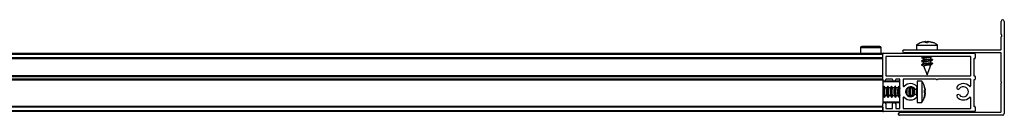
# Model space of a CAD drawing. Header units: millimetres. Extents: x 3402.6 to 3404.1, y 2020.38 to 2020.44.
# Tile 4 of 4: x 3403.7255 to 3404.098, y 2020.3846 to 2020.4206. Entities that reach past the tile are written whole.
import ezdxf

# ---------------------------------------------------------------- set-up
doc = ezdxf.new("R2010")
doc.units = ezdxf.units.MM
doc.layers.add('SANINDUSA', color=3, linetype='Continuous')

msp = doc.modelspace()

# ---------------------------------------------------------------- linework, layer by layer
at = {"layer": 'SANINDUSA'}
for p, q in [((3404.096813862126, 2020.415120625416), (3404.096813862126, 2020.419967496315)), ((3404.098013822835, 2020.419967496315), (3404.098013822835, 2020.385167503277)), ((3404.097043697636, 2020.414810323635), (3404.096837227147, 2020.415056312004)), ((3404.068152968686, 2020.412322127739), (3404.066584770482, 2020.411988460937)), ((3404.068044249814, 2020.412322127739), (3404.067528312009, 2020.412200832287)), ((3404.067994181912, 2020.411988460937), (3404.068152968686, 2020.412322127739)), ((3404.068951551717, 2020.411988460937), (3404.067994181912, 2020.411988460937)), ((3404.068056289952, 2020.412270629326), (3404.068300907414, 2020.412322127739)), ((3404.06821936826, 2020.411988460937), (3404.068152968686, 2020.412322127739)), ((3404.068300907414, 2020.412322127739), (3404.068576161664, 2020.411988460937)), ((3404.068300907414, 2020.412322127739), (3404.068351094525, 2020.411988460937)), ((3404.069027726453, 2020.412322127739), (3404.068305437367, 2020.411988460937)), ((3404.068499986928, 2020.412322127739), (3404.068943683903, 2020.412117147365)), ((3404.068576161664, 2020.411988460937), (3404.068951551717, 2020.411988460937)), ((3404.069226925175, 2020.412322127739), (3404.068951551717, 2020.411988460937)), ((3404.070496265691, 2020.411988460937), (3404.069027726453, 2020.412322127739)), ((3404.070811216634, 2020.411988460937), (3404.069226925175, 2020.412322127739)), ((3404.069374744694, 2020.412322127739), (3404.070943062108, 2020.411988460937)), ((3404.069483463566, 2020.412322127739), (3404.070005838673, 2020.41219934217)), ((3404.070718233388, 2020.412036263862), (3404.070013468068, 2020.412227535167)), ((3404.070943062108, 2020.411988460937), (3404.070811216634, 2020.411988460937)), ((3404.07271963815, 2020.410988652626), (3404.07225484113, 2020.411350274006)), ((3404.096813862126, 2020.409367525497), (3404.096813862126, 2020.414114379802)), ((3404.096837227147, 2020.414178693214), (3404.097043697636, 2020.414424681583)), ((3402.644013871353, 2020.407917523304), (3404.05201381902, 2020.407917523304)), ((3402.644013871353, 2020.407617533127), (3404.05201381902, 2020.407617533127)), ((3404.043585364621, 2020.410021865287), (3404.04356700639, 2020.407917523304)), ((3404.051445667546, 2020.410021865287), (3404.043585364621, 2020.410021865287)), ((3404.050945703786, 2020.410517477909), (3404.044085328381, 2020.410517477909)), ((3404.051464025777, 2020.407917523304), (3404.051445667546, 2020.410021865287)), ((3404.05201381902, 2020.407617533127), (3404.05201381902, 2020.407917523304)), ((3404.05201381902, 2020.406217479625), (3404.05201381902, 2020.407617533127)), ((3404.05201381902, 2020.39801748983), (3404.05201381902, 2020.407617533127)), ((3404.052313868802, 2020.407917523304), (3404.086713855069, 2020.407917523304)), ((3404.060113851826, 2020.409267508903), (3404.096713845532, 2020.409267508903)), ((3404.096713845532, 2020.40806748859), (3404.060113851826, 2020.40806748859)), ((3404.064763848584, 2020.410990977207), (3404.064763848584, 2020.409267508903)), ((3404.064763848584, 2020.410990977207), (3404.072763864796, 2020.410990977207)), ((3404.065218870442, 2020.411274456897), (3404.064773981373, 2020.41097792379)), ((3404.067156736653, 2020.40806748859), (3404.066957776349, 2020.407917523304)), ((3404.067192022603, 2020.40806748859), (3404.067000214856, 2020.407917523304)), ((3404.070271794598, 2020.407917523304), (3404.070463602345, 2020.40806748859)), ((3404.070304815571, 2020.407917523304), (3404.070503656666, 2020.40806748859)), ((3404.072763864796, 2020.409267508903), (3404.072763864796, 2020.410990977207)), ((3404.087013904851, 2020.407617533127), (3404.087013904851, 2020.406217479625)), ((3404.096813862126, 2020.397217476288), (3404.096813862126, 2020.407967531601)), ((3404.05201381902, 2020.406217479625), (3402.644013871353, 2020.406217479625)), ((3404.05201381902, 2020.405917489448), (3402.644013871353, 2020.405917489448)), ((3404.05201381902, 2020.405817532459), (3402.644013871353, 2020.405817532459)), ((3404.053213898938, 2020.406617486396), (3404.053213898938, 2020.39951750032)), ((3404.085213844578, 2020.40671750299), (3404.053313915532, 2020.40671750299)), ((3404.067255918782, 2020.40671750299), (3404.066693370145, 2020.406277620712)), ((3404.067267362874, 2020.405326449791), (3404.066693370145, 2020.404877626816)), ((3404.067267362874, 2020.403926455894), (3404.066693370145, 2020.403477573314)), ((3404.066693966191, 2020.406273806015), (3404.067316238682, 2020.406056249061)), ((3404.066693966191, 2020.404873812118), (3404.067316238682, 2020.404656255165)), ((3404.067223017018, 2020.40671750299), (3404.066701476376, 2020.406324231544)), ((3404.067277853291, 2020.405358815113), (3404.066701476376, 2020.404924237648)), ((3404.067277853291, 2020.403958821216), (3404.066701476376, 2020.403524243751)), ((3404.067303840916, 2020.405373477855), (3404.067277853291, 2020.405358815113)), ((3404.067303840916, 2020.403973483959), (3404.067277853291, 2020.403958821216)), ((3404.067303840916, 2020.406063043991), (3404.067303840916, 2020.405338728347)), ((3404.067303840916, 2020.404663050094), (3404.067303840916, 2020.403938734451)), ((3404.070833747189, 2020.405561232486), (3404.070211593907, 2020.40577878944)), ((3404.070833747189, 2020.40416123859), (3404.070211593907, 2020.404378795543)), ((3404.070223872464, 2020.40577199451), (3404.070223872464, 2020.406503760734)), ((3404.070223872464, 2020.404372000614), (3404.070223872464, 2020.405103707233)), ((3404.070249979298, 2020.405076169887), (3404.070223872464, 2020.405061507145)), ((3404.070249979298, 2020.406476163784), (3404.070569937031, 2020.40671750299)), ((3404.070249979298, 2020.405076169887), (3404.070826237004, 2020.405510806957)), ((3404.070249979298, 2020.403676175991), (3404.070826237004, 2020.40411081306)), ((3404.070260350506, 2020.40650858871), (3404.070527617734, 2020.40671750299)), ((3404.070260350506, 2020.405108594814), (3404.070834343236, 2020.405557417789)), ((3404.070260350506, 2020.403708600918), (3404.070834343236, 2020.404157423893)), ((3404.085313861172, 2020.39951750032), (3404.085313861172, 2020.406617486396)), ((3404.086513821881, 2020.405817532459), (3404.086513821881, 2020.39951750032)), ((3404.086713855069, 2020.405917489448), (3404.086613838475, 2020.405917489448)), ((3404.066693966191, 2020.403473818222), (3404.067413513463, 2020.403222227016)), ((3404.067392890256, 2020.403241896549), (3404.067399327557, 2020.403225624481)), ((3404.067399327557, 2020.403225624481), (3404.068763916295, 2020.3997674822)), ((3404.070223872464, 2020.403467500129), (3404.068593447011, 2020.403467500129)), ((3404.068763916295, 2020.3997674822), (3404.070223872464, 2020.403467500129)), ((3404.070223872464, 2020.403467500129), (3404.070223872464, 2020.403703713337)), ((3402.644013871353, 2020.39951750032), (3404.05201381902, 2020.39951750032)), ((3402.644013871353, 2020.399417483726), (3404.05201381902, 2020.399417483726)), ((3402.644013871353, 2020.399117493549), (3404.05201381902, 2020.399117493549)), ((3404.05201381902, 2020.398217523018), (3402.644013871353, 2020.398217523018)), ((3404.05201381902, 2020.39791753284), (3402.644013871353, 2020.39791753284)), ((3404.05201381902, 2020.397817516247), (3402.644013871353, 2020.397817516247)), ((3404.05201381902, 2020.398217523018), (3404.05201381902, 2020.399117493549)), ((3404.05201381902, 2020.39791753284), (3404.05201381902, 2020.39801748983)), ((3404.05201381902, 2020.39791753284), (3404.05201381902, 2020.397817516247)), ((3404.05201381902, 2020.397817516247), (3404.05201381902, 2020.388817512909)), ((3404.058313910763, 2020.397417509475), (3404.05201381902, 2020.397417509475)), ((3404.058513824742, 2020.397217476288), (3404.05201381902, 2020.397217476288)), ((3404.053213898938, 2020.398117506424), (3404.053213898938, 2020.39801748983)), ((3404.053313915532, 2020.399417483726), (3404.085213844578, 2020.399417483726)), ((3404.055613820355, 2020.398217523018), (3404.053313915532, 2020.398217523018)), ((3404.055713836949, 2020.39801748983), (3404.055713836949, 2020.398117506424)), ((3404.056913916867, 2020.398117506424), (3404.056913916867, 2020.39801748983)), ((3404.058413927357, 2020.398217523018), (3404.057013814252, 2020.398217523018)), ((3404.058513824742, 2020.387217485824), (3404.058513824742, 2020.398117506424)), ((3404.05971390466, 2020.398117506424), (3404.05971390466, 2020.395721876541)), ((3404.072213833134, 2020.398217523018), (3404.059813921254, 2020.398217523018)), ((3404.066758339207, 2020.397417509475), (3404.065034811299, 2020.397417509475)), ((3404.065034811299, 2020.397417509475), (3404.065034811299, 2020.389417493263)), ((3404.066758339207, 2020.397417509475), (3404.066758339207, 2020.389417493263)), ((3404.085213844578, 2020.398217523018), (3404.072813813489, 2020.398217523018)), ((3404.085313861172, 2020.395721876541), (3404.085313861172, 2020.398117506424)), ((3404.086513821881, 2020.397817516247), (3404.086513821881, 2020.388017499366)), ((3404.086613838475, 2020.399417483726), (3404.086713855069, 2020.399417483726)), ((3404.086713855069, 2020.39791753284), (3404.086613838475, 2020.39791753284)), ((3404.087013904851, 2020.399117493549), (3404.087013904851, 2020.398217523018)), ((3404.096813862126, 2020.385867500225), (3404.096813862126, 2020.396617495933)), ((3404.05219334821, 2020.394877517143), (3404.05201381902, 2020.394877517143)), ((3404.052421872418, 2020.395417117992), (3404.052164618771, 2020.394877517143)), ((3404.052465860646, 2020.395416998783), (3404.052165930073, 2020.394823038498)), ((3404.052421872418, 2020.395417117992), (3404.052349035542, 2020.395185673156)), ((3404.052958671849, 2020.394877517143), (3404.052675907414, 2020.395418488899)), ((3404.053593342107, 2020.394877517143), (3404.052929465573, 2020.394877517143)), ((3404.053821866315, 2020.395417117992), (3404.053564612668, 2020.394877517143)), ((3404.053865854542, 2020.395416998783), (3404.05356592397, 2020.394823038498)), ((3404.053821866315, 2020.395417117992), (3404.053749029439, 2020.395185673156)), ((3404.054358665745, 2020.394877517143), (3404.054075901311, 2020.395418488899)), ((3404.054993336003, 2020.394877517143), (3404.054329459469, 2020.394877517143)), ((3404.055221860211, 2020.395417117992), (3404.054964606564, 2020.394877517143)), ((3404.055265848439, 2020.395416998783), (3404.054965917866, 2020.394823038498)), ((3404.055221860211, 2020.395417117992), (3404.055149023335, 2020.395185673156)), ((3404.055758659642, 2020.394877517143), (3404.055475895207, 2020.395418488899)), ((3404.056393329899, 2020.394877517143), (3404.055729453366, 2020.394877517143)), ((3404.056621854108, 2020.395417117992), (3404.056364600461, 2020.394877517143)), ((3404.056665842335, 2020.395416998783), (3404.056365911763, 2020.394823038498)), ((3404.056621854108, 2020.395417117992), (3404.056549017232, 2020.395185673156)), ((3404.057158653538, 2020.394877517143), (3404.056875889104, 2020.395418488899)), ((3404.057793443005, 2020.394877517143), (3404.057129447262, 2020.394877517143)), ((3404.058021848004, 2020.395417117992), (3404.057764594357, 2020.394877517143)), ((3404.058065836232, 2020.395416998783), (3404.057765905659, 2020.394823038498)), ((3404.058021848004, 2020.395417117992), (3404.057949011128, 2020.395185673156)), ((3404.058513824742, 2020.394963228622), (3404.058275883, 2020.395418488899)), ((3404.061993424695, 2020.394877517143), (3404.061329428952, 2020.394877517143)), ((3404.061358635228, 2020.394877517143), (3404.061340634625, 2020.394912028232)), ((3404.0614404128, 2020.394877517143), (3404.061404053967, 2020.394959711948)), ((3404.062127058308, 2020.395277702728), (3404.061944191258, 2020.394877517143)), ((3404.062158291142, 2020.395283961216), (3404.061964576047, 2020.394877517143)), ((3404.062202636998, 2020.395291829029), (3404.061965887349, 2020.394823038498)), ((3404.062174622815, 2020.395286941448), (3404.062148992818, 2020.395185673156)), ((3404.062758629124, 2020.394877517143), (3404.062528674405, 2020.395317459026)), ((3404.062840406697, 2020.394877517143), (3404.062647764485, 2020.395312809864)), ((3404.063393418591, 2020.394877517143), (3404.062729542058, 2020.394877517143)), ((3404.063436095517, 2020.395078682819), (3404.063344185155, 2020.394877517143)), ((3404.063455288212, 2020.395067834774), (3404.063364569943, 2020.394877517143)), ((3404.063481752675, 2020.39505251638), (3404.063365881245, 2020.394823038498)), ((3404.064834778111, 2020.392264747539), (3404.064834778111, 2020.394570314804)), ((3404.068089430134, 2020.39405002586), (3404.067755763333, 2020.395603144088)), ((3404.067755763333, 2020.395568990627), (3404.067755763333, 2020.395552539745)), ((3404.068089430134, 2020.393981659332), (3404.067755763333, 2020.395568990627)), ((3404.06792575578, 2020.394456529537), (3404.067755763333, 2020.395220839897)), ((3404.067755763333, 2020.393989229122), (3404.068089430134, 2020.393981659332)), ((3404.067755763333, 2020.393023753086), (3404.067755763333, 2020.393989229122)), ((3404.068089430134, 2020.393981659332), (3404.067755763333, 2020.393920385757)), ((3404.068089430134, 2020.393936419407), (3404.067755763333, 2020.393811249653)), ((3404.067755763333, 2020.393880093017), (3404.068089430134, 2020.393936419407)), ((3404.068089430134, 2020.393850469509), (3404.067755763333, 2020.393499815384)), ((3404.067755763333, 2020.393803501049), (3404.068089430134, 2020.393850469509)), ((3404.068089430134, 2020.393055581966), (3404.067755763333, 2020.39357253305)), ((3404.068089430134, 2020.39298453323), (3404.067755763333, 2020.393335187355)), ((3404.068089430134, 2020.392898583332), (3404.067755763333, 2020.393023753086)), ((3404.067755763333, 2020.391306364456), (3404.068089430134, 2020.392898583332)), ((3404.068089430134, 2020.392853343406), (3404.067755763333, 2020.391266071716)), ((3404.068089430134, 2020.392785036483), (3404.067755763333, 2020.39123185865)), ((3404.067797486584, 2020.393143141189), (3404.068089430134, 2020.393114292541)), ((3404.067967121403, 2020.39484193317), (3404.06783003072, 2020.395257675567)), ((3404.067842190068, 2020.393244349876), (3404.068089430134, 2020.393720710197)), ((3404.068089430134, 2020.393779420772), (3404.06784862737, 2020.393406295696)), ((3404.068089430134, 2020.394093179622), (3404.06785184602, 2020.395165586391)), ((3404.068089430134, 2020.392741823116), (3404.067853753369, 2020.39167817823)), ((3404.06792742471, 2020.394828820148), (3404.068089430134, 2020.394121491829)), ((3404.067936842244, 2020.39204725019), (3404.068089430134, 2020.39271351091)), ((3404.068089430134, 2020.393114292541), (3404.068019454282, 2020.392799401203)), ((3404.068033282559, 2020.39279654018), (3404.068089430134, 2020.393055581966)), ((3404.05201381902, 2020.391957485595), (3404.052210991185, 2020.391957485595)), ((3404.05201381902, 2020.389617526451), (3404.058513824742, 2020.389617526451)), ((3404.05201381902, 2020.389417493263), (3404.058313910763, 2020.389417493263)), ((3404.052179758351, 2020.392017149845), (3404.05249363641, 2020.391416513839)), ((3404.052703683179, 2020.391418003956), (3404.052976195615, 2020.391957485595)), ((3404.052747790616, 2020.391417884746), (3404.053005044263, 2020.391957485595)), ((3404.052934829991, 2020.391960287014), (3404.052947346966, 2020.391969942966)), ((3404.052947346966, 2020.391957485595), (3404.053610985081, 2020.391957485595)), ((3404.053579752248, 2020.392017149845), (3404.053893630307, 2020.391416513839)), ((3404.054103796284, 2020.391418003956), (3404.054376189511, 2020.391957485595)), ((3404.054147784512, 2020.391417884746), (3404.054405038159, 2020.391957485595)), ((3404.054334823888, 2020.391960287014), (3404.054347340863, 2020.391969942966)), ((3404.054347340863, 2020.391957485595), (3404.055010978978, 2020.391957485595)), ((3404.054979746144, 2020.392017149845), (3404.055293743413, 2020.391416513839)), ((3404.055503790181, 2020.391418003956), (3404.055776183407, 2020.391957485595)), ((3404.055547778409, 2020.391417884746), (3404.055805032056, 2020.391957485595)), ((3404.055734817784, 2020.391960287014), (3404.055747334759, 2020.391969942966)), ((3404.055747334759, 2020.391957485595), (3404.056410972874, 2020.391957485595)), ((3404.05637974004, 2020.392017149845), (3404.056693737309, 2020.391416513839)), ((3404.056903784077, 2020.391418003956), (3404.057176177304, 2020.391957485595)), ((3404.056947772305, 2020.391417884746), (3404.057205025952, 2020.391957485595)), ((3404.05713481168, 2020.391960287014), (3404.057147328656, 2020.391969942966)), ((3404.057147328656, 2020.391957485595), (3404.057810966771, 2020.391957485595)), ((3404.057779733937, 2020.392017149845), (3404.058093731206, 2020.391416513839)), ((3404.058303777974, 2020.391418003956), (3404.058513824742, 2020.391834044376)), ((3404.058347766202, 2020.391417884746), (3404.058513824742, 2020.391766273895)), ((3404.05971390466, 2020.391113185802), (3404.05971390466, 2020.387217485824)), ((3404.061347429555, 2020.391957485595), (3404.06201094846, 2020.391957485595)), ((3404.061353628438, 2020.391912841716), (3404.061376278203, 2020.391957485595)), ((3404.061375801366, 2020.391896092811), (3404.061405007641, 2020.391957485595)), ((3404.06139189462, 2020.391884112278), (3404.06142539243, 2020.391957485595)), ((3404.061929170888, 2020.391957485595), (3404.062104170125, 2020.391562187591)), ((3404.061979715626, 2020.392017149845), (3404.062229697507, 2020.391538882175)), ((3404.062079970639, 2020.391825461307), (3404.062124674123, 2020.391557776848)), ((3404.062554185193, 2020.391517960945), (3404.062776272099, 2020.391957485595)), ((3404.062596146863, 2020.391519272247), (3404.062805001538, 2020.391957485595)), ((3404.062625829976, 2020.391520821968), (3404.062825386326, 2020.391957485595)), ((3404.062734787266, 2020.391960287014), (3404.062747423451, 2020.391969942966)), ((3404.062747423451, 2020.391957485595), (3404.063410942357, 2020.391957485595)), ((3404.063329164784, 2020.391957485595), (3404.063421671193, 2020.391748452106)), ((3404.063379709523, 2020.392017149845), (3404.063497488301, 2020.391791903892)), ((3404.063479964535, 2020.391825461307), (3404.063485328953, 2020.391782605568)), ((3404.065034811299, 2020.389417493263), (3404.066758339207, 2020.389417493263)), ((3404.067564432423, 2020.390805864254), (3404.067755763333, 2020.391344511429)), ((3404.067708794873, 2020.391205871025), (3404.067863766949, 2020.391674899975)), ((3404.067755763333, 2020.391515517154), (3404.067989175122, 2020.392592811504)), ((3404.067755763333, 2020.39140971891), (3404.0679978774, 2020.392552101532)), ((3404.067755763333, 2020.391282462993), (3404.067755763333, 2020.391306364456)), ((3404.085313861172, 2020.387217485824), (3404.085313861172, 2020.391113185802)), ((3402.644013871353, 2020.388017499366), (3404.05201381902, 2020.388017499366)), ((3404.05201381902, 2020.387917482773), (3402.644013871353, 2020.387917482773)), ((3404.05201381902, 2020.387617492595), (3402.644013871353, 2020.387617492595)), ((3404.05201381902, 2020.386217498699), (3402.644013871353, 2020.386217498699)), ((3404.05201381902, 2020.385917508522), (3402.644013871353, 2020.385917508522)), ((3404.05201381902, 2020.386217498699), (3404.05201381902, 2020.388817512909)), ((3404.05201381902, 2020.387617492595), (3404.05201381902, 2020.386217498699)), ((3404.05201381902, 2020.385917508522), (3404.05201381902, 2020.386217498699)), ((3404.086713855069, 2020.385917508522), (3404.052313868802, 2020.385917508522)), ((3404.053213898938, 2020.388817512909), (3404.053213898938, 2020.387217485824)), ((3404.053313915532, 2020.387117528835), (3404.055613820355, 2020.387117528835)), ((3404.055713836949, 2020.387217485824), (3404.055713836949, 2020.388817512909)), ((3404.056913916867, 2020.388817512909), (3404.056913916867, 2020.387217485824)), ((3404.057013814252, 2020.387117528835), (3404.058413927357, 2020.387117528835)), ((3404.058613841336, 2020.385767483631), (3404.096713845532, 2020.385767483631)), ((3404.059813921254, 2020.387117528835), (3404.085213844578, 2020.387117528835)), ((3404.086613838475, 2020.387917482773), (3404.086713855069, 2020.387917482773)), ((3404.087013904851, 2020.387617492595), (3404.087013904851, 2020.386217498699)), ((3404.058013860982, 2020.384867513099), (3404.058013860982, 2020.385167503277)), ((3404.09741384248, 2020.384567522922), (3404.058313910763, 2020.384567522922))]:
    msp.add_line(p, q, dxfattribs=at)
at = {"layer": 'SANINDUSA', "flags": 128}
for points in [[(3404.067895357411, 2020.407917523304), (3404.068477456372, 2020.408017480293), (3404.068777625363, 2020.40806748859)], [(3404.066701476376, 2020.406324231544), (3404.066810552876, 2020.406373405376), (3404.06681997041, 2020.406376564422)], [(3404.066701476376, 2020.404924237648), (3404.066810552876, 2020.40497341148), (3404.06681997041, 2020.404976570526)], [(3404.068593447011, 2020.406267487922), (3404.069162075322, 2020.406360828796), (3404.069677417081, 2020.406440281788), (3404.070059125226, 2020.40649356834), (3404.070247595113, 2020.406512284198), (3404.070223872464, 2020.406496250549)], [(3404.068593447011, 2020.404867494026), (3404.069162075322, 2020.4049608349), (3404.069677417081, 2020.405040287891), (3404.070059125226, 2020.405093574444), (3404.070247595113, 2020.405112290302), (3404.070223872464, 2020.405096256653)], [(3404.070244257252, 2020.406502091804), (3404.070258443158, 2020.40649356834), (3404.070223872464, 2020.406461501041)], [(3404.070820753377, 2020.40554716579), (3404.070838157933, 2020.405536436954), (3404.070826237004, 2020.405510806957)], [(3404.070820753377, 2020.404147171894), (3404.070838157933, 2020.404136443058), (3404.070826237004, 2020.40411081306)], [(3404.066701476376, 2020.403524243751), (3404.066810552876, 2020.403573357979), (3404.06681997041, 2020.403576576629)], [(3404.068593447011, 2020.403467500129), (3404.069162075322, 2020.403560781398), (3404.069677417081, 2020.403640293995), (3404.070059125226, 2020.403693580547), (3404.070247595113, 2020.403712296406), (3404.070223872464, 2020.403696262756)], [(3404.070244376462, 2020.403702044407), (3404.070258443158, 2020.403693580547), (3404.070223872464, 2020.403661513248)], [(3404.052675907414, 2020.395418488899), (3404.052584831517, 2020.395515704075), (3404.052452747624, 2020.395389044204), (3404.052340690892, 2020.394962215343), (3404.052265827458, 2020.394300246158), (3404.052239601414, 2020.393503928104)], [(3404.052239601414, 2020.393503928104), (3404.052265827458, 2020.392694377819), (3404.052340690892, 2020.391994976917), (3404.052452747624, 2020.39151211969), (3404.052584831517, 2020.391319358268), (3404.052703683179, 2020.391418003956)], [(3404.054075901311, 2020.395418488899), (3404.053984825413, 2020.395515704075), (3404.053852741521, 2020.395389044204), (3404.053740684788, 2020.394962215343), (3404.053665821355, 2020.394300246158), (3404.053639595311, 2020.393503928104)], [(3404.053639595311, 2020.393503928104), (3404.053665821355, 2020.392694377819), (3404.053740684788, 2020.391994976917), (3404.053852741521, 2020.39151211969), (3404.053984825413, 2020.391319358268), (3404.054103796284, 2020.391418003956)], [(3404.055475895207, 2020.395418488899), (3404.05538481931, 2020.395515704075), (3404.055252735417, 2020.395389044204), (3404.055140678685, 2020.394962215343), (3404.055065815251, 2020.394300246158), (3404.055039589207, 2020.393503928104)], [(3404.055039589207, 2020.393503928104), (3404.055065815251, 2020.392694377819), (3404.055140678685, 2020.391994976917), (3404.055252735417, 2020.39151211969), (3404.05538481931, 2020.391319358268), (3404.055503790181, 2020.391418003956)], [(3404.056875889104, 2020.395418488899), (3404.056784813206, 2020.395515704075), (3404.056652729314, 2020.395389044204), (3404.056540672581, 2020.394962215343), (3404.056465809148, 2020.394300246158), (3404.056439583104, 2020.393503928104)], [(3404.056439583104, 2020.393503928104), (3404.056465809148, 2020.392694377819), (3404.056540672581, 2020.391994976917), (3404.056652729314, 2020.39151211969), (3404.056784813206, 2020.391319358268), (3404.056903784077, 2020.391418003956)], [(3404.058275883, 2020.395418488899), (3404.058184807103, 2020.395515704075), (3404.05805272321, 2020.395389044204), (3404.057940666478, 2020.394962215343), (3404.057865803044, 2020.394300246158), (3404.057839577, 2020.393503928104)], [(3404.057839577, 2020.393503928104), (3404.057865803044, 2020.392694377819), (3404.057940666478, 2020.391994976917), (3404.05805272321, 2020.39151211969), (3404.058184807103, 2020.391319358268), (3404.058303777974, 2020.391418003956)], [(3404.06064182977, 2020.393742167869), (3404.060639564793, 2020.393503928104), (3404.060647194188, 2020.393063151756)]]:
    msp.add_lwpolyline(points, dxfattribs=at)
at = {"layer": 'SANINDUSA'}
for centre, radius, start, end in [((3404.097413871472, 2020.419967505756), 0.0006000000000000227, 0, 180), ((3404.096913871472, 2020.415120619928), 0.0001000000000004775, 180, 220.0000000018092), ((3404.096913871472, 2020.414114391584), 0.0001000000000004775, 139.9999999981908, 180), ((3404.096813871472, 2020.414617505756), 0.000300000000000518, 319.9999999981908, 40.00000000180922), ((3404.044085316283, 2020.410017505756), 0.0005000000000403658, 90, 179.4999999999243), ((3404.05094564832, 2020.410017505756), 0.0005000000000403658, 0.5000000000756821, 90), ((3404.052313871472, 2020.407617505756), 0.0003000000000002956, 90, 180), ((3404.060113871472, 2020.408667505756), 0.0006000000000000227, 90, 270), ((3404.086713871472, 2020.407617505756), 0.0003000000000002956, 0, 90), ((3404.096713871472, 2020.409367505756), 9.999999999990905e-05, 270, 0), ((3404.096713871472, 2020.407967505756), 9.999999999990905e-05, 0, 90), ((3404.053313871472, 2020.406617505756), 9.999999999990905e-05, 90, 180), ((3404.073028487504, 2020.378810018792), 0.02818484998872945, 98.04475854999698, 102.9881282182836), ((3404.073728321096, 2020.375149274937), 0.03054554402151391, 95.43653068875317, 103.3141874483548), ((3404.073731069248, 2020.37373263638), 0.03056237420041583, 95.43870314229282, 103.3120149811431), ((3404.070415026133, 2020.392218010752), 0.01348105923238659, 98.0116653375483, 103.5025022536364), ((3404.070415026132, 2020.390818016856), 0.01348105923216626, 98.0116653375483, 103.5025022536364), ((3404.085213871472, 2020.406617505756), 9.999999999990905e-05, 0, 90), ((3404.086613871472, 2020.405817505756), 0.0001000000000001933, 90, 180), ((3404.086713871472, 2020.406217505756), 0.0003000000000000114, 270, 0), ((3404.052613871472, 2020.398017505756), 0.0006000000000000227, 180, 0), ((3404.053313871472, 2020.399517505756), 9.999999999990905e-05, 180, 270), ((3404.053313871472, 2020.398117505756), 9.999999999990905e-05, 90, 180), ((3404.055613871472, 2020.398117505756), 0.0001000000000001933, 0, 90), ((3404.056313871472, 2020.398017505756), 0.0006000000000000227, 180, 0), ((3404.057013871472, 2020.398117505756), 0.0001000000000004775, 90, 180), ((3404.058313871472, 2020.397217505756), 0.0002000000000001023, 0, 90), ((3404.058413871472, 2020.398117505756), 0.0001000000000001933, 0, 90), ((3404.059813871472, 2020.398117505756), 9.999999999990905e-05, 90, 180), ((3404.062513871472, 2020.393417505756), 0.003100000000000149, 39.7918194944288, 137.3320745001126), ((3404.072513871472, 2020.398342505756), 0.0003250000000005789, 202.6198649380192, 337.3801350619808), ((3404.082513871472, 2020.393417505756), 0.003100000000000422, 42.66792549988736, 140.2081805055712), ((3404.085213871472, 2020.399517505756), 9.999999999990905e-05, 270, 0), ((3404.085213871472, 2020.398117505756), 9.999999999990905e-05, 0, 90), ((3404.086613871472, 2020.399517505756), 0.0001000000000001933, 180, 270), ((3404.086613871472, 2020.397817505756), 9.999999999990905e-05, 90, 180), ((3404.086713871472, 2020.399117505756), 0.0003000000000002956, 0, 90), ((3404.086713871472, 2020.398217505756), 0.0003000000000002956, 270, 0), ((3404.096688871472, 2020.396917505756), 0.0003250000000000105, 292.6198649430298, 67.38013505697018), ((3404.056287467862, 2020.393418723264), 0.003656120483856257, 156.4904025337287, 203.5095974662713), ((3404.057687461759, 2020.393418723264), 0.003656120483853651, 156.4904025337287, 203.5095974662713), ((3404.059088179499, 2020.393418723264), 0.003656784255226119, 156.4949266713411, 203.5050733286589), ((3404.060488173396, 2020.393418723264), 0.003656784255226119, 156.4949266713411, 203.5050733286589), ((3404.062267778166, 2020.393423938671), 0.00402621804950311, 158.8084429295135, 201.1915570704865), ((3404.060013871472, 2020.39572184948), 0.0002999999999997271, 180, 317.3320745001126), ((3404.062513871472, 2020.393417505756), 0.001900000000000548, 39.7918194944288, 320.2081805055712), ((3404.064689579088, 2020.393418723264), 0.003658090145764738, 156.5038221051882, 203.4961778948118), ((3404.068715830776, 2020.393745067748), 0.006680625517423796, 166.5918489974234, 182.0685616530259), ((3404.069356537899, 2020.393270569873), 0.007320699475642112, 178.1733020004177, 193.7001012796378), ((3404.066089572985, 2020.393418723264), 0.003658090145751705, 156.5038221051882, 203.4961778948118), ((3404.071427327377, 2020.39367920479), 0.007989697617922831, 170.4074354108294, 181.2570463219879), ((3404.072187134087, 2020.393341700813), 0.00874908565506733, 178.9375493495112, 189.9034128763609), ((3404.070069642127, 2020.39345990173), 0.006193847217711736, 169.2045945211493, 191.4527057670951), ((3404.064434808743, 2020.395017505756), 0.0006000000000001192, 219.7918194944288, 39.7918194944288), ((3404.080592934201, 2020.395017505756), 0.000600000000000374, 140.2081805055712, 320.2081805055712), ((3404.082513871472, 2020.393417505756), 0.00190000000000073, 219.7918194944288, 140.2081805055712), ((3404.085013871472, 2020.39572184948), 0.0002999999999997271, 222.6679254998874, 0), ((3404.052613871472, 2020.388817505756), 0.0006000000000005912, 0, 180), ((3404.056313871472, 2020.388817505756), 0.0006000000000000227, 0, 180), ((3404.058313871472, 2020.389617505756), 0.0002000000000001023, 270, 0), ((3404.060013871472, 2020.391113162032), 0.0002999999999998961, 42.66792549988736, 180), ((3404.062513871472, 2020.393417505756), 0.003100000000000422, 222.6679254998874, 320.2081805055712), ((3404.064434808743, 2020.391817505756), 0.000600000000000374, 320.2081805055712, 140.2081805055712), ((3404.080592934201, 2020.391817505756), 0.000600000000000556, 39.7918194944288, 219.7918194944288), ((3404.082513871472, 2020.393417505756), 0.003100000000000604, 219.7918194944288, 317.3320745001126), ((3404.085013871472, 2020.391113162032), 0.0003000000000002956, 0, 137.3320745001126), ((3404.052313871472, 2020.386217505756), 0.0003000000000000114, 180, 270), ((3404.053313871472, 2020.387217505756), 9.999999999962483e-05, 180, 270), ((3404.055613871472, 2020.387217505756), 9.999999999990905e-05, 270, 0), ((3404.057013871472, 2020.387217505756), 9.999999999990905e-05, 180, 270), ((3404.058613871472, 2020.385167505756), 0.0006000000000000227, 90, 180), ((3404.058413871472, 2020.387217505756), 9.999999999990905e-05, 270, 0), ((3404.059813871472, 2020.387217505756), 9.999999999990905e-05, 180, 270), ((3404.085213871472, 2020.387217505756), 9.999999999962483e-05, 270, 0), ((3404.086613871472, 2020.388017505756), 0.0001000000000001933, 180, 270), ((3404.086713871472, 2020.387617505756), 0.0003000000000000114, 0, 90), ((3404.086713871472, 2020.386217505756), 0.0002999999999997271, 270, 0), ((3404.096713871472, 2020.385867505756), 9.999999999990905e-05, 270, 0), ((3404.058313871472, 2020.384867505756), 0.0003000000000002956, 180, 270), ((3404.097413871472, 2020.385167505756), 0.0006000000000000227, 270, 0)]:
    msp.add_arc(centre, radius, start, end, dxfattribs=at)
for centre, major_axis, ratio, start_param, end_param in [((3404.068763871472, 2020.406262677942), (0.001459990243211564, 0.0002411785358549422), 0.02213122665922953, 6.279529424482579, 7.967319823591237), ((3404.068763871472, 2020.404862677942), (0.001459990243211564, 0.0002411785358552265), 0.02213122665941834, 6.27952942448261, 7.967319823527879), ((3404.068763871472, 2020.403462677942), (0.001459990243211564, 0.0002411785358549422), 0.02213122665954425, 6.279529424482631, 7.967319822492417), ((3404.052939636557, 2020.393417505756), (-1.04397294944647e-05, 0.001459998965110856), 0.1665133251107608, 6.260110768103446, 9.362020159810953), ((3404.054339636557, 2020.393417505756), (-1.04397294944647e-05, 0.001459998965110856), 0.1665133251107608, 6.26011076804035, 9.362020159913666), ((3404.055739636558, 2020.393417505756), (-1.043972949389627e-05, 0.001459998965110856), 0.1665133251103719, 6.260110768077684, 9.362020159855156), ((3404.057139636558, 2020.393417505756), (-1.043972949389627e-05, 0.001459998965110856), 0.1665133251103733, 6.260110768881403, 9.362020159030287), ((3404.058539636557, 2020.393417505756), (-1.04397294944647e-05, 0.001459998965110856), 0.1665133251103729, 6.260110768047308, 9.362020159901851), ((3404.061339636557, 2020.393417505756), (-1.043972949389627e-05, 0.001459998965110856), 0.1665133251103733, 6.26011076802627, 9.36202015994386), ((3404.062739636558, 2020.393417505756), (-1.043972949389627e-05, 0.001459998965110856), 0.1665133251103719, 6.260110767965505, 9.362020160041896), ((3404.064139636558, 2020.393417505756), (-1.04397294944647e-05, 0.001459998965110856), 0.1665133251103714, 0.6103359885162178, 2.512313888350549)]:
    msp.add_ellipse(centre, major_axis=major_axis, ratio=ratio, start_param=start_param, end_param=end_param, dxfattribs=at)
for points, knots in [([(3404.06657499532, 2020.411953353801), (3404.066302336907, 2020.411859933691), (3404.065665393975, 2020.411641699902), (3404.065123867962, 2020.41123903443), (3404.064814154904, 2020.411008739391)], [0, 0, 0, 0, 0.4280735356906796, 1, 1, 1, 1]), ([(3404.067526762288, 2020.412210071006), (3404.06734578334, 2020.41218900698), (3404.066950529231, 2020.412143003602), (3404.066589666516, 2020.41197395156), (3404.066394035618, 2020.411882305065)], [0, 0, 0, 0, 0.4578799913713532, 1, 1, 1, 1]), ([(3404.072727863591, 2020.410983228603), (3404.072573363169, 2020.411108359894), (3404.072090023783, 2020.411499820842), (3404.071463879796, 2020.411836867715), (3404.070984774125, 2020.411963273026), (3404.070915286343, 2020.411981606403)], [0, 0, 0, 0, 0.2865768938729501, 0.8965276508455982, 1, 1, 1, 1]), ([(3404.067318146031, 2020.406061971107), (3404.067314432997, 2020.406063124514), (3404.067303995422, 2020.406066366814), (3404.067448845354, 2020.406093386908), (3404.06774351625, 2020.406141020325), (3404.06814366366, 2020.406201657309), (3404.068448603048, 2020.406246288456), (3404.068593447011, 2020.406267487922)], [0, 0, 0, 0, 0.1231069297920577, 0.3460613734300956, 0.5699712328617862, 0.7957395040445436, 1, 1, 1, 1]), ([(3404.067318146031, 2020.404661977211), (3404.067314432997, 2020.404663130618), (3404.067303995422, 2020.404666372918), (3404.067448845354, 2020.404693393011), (3404.06774351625, 2020.404741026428), (3404.06814366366, 2020.404801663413), (3404.068448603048, 2020.40484629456), (3404.068593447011, 2020.404867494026)], [0, 0, 0, 0, 0.1231069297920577, 0.3460613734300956, 0.5699712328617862, 0.7957395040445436, 1, 1, 1, 1]), ([(3404.068536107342, 2020.405567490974), (3404.068702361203, 2020.405591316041), (3404.069034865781, 2020.405638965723), (3404.069509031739, 2020.405700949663), (3404.069897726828, 2020.405747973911), (3404.070120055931, 2020.405770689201), (3404.070217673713, 2020.405778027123), (3404.070211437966, 2020.405774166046), (3404.070209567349, 2020.405773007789)], [0, 0, 0, 0, 0.2025658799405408, 0.4051279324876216, 0.6063511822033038, 0.8057233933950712, 0.9417203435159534, 1, 1, 1, 1]), ([(3404.068536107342, 2020.404167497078), (3404.068702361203, 2020.404191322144), (3404.069034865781, 2020.404238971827), (3404.069509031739, 2020.404300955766), (3404.069897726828, 2020.404347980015), (3404.070120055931, 2020.404370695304), (3404.070217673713, 2020.404378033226), (3404.070211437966, 2020.40437417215), (3404.070209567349, 2020.404373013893)], [0, 0, 0, 0, 0.2025658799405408, 0.4051279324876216, 0.6063511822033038, 0.8057233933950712, 0.9417203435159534, 1, 1, 1, 1]), ([(3404.067416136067, 2020.403229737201), (3404.067409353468, 2020.403229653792), (3404.067378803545, 2020.403229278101), (3404.067486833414, 2020.403254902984), (3404.067734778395, 2020.403305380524), (3404.068118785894, 2020.403378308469), (3404.06843412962, 2020.40343756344), (3404.068593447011, 2020.403467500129)], [0, 0, 0, 0, 0.06551299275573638, 0.2950811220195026, 0.5260246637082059, 0.7605390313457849, 1, 1, 1, 1]), ([(3404.067749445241, 2020.395549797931), (3404.067617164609, 2020.395917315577), (3404.06737317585, 2020.396595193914), (3404.066923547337, 2020.397156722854), (3404.06671768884, 2020.397413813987)], [0, 0, 0, 0, 0.5421587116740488, 1, 1, 1, 1]), ([(3404.067041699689, 2020.396959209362), (3404.066972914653, 2020.39710856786), (3404.066902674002, 2020.397261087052), (3404.066787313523, 2020.397378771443), (3404.066784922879, 2020.397381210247)], [0, 0, 0, 0, 0.9792767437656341, 1, 1, 1, 1]), ([(3404.052166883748, 2020.394822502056), (3404.052166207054, 2020.394822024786), (3404.052141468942, 2020.394804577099), (3404.052102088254, 2020.394617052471), (3404.052054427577, 2020.394275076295), (3404.052030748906, 2020.393864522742), (3404.052024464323, 2020.393453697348), (3404.052032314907, 2020.393039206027), (3404.052060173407, 2020.392605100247), (3404.052108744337, 2020.392250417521), (3404.052152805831, 2020.392052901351), (3404.052180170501, 2020.392023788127), (3404.052184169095, 2020.392019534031)], [0, 0, 0, 0, 0.003698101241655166, 0.1351926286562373, 0.2658209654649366, 0.3952396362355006, 0.4835289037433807, 0.5919856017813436, 0.7198767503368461, 0.8483150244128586, 0.9778354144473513, 1, 1, 1, 1]), ([(3404.053566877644, 2020.394822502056), (3404.053566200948, 2020.394822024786), (3404.053541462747, 2020.394804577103), (3404.053502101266, 2020.394617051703), (3404.053454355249, 2020.394275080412), (3404.053430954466, 2020.393864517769), (3404.053424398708, 2020.393453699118), (3404.053432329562, 2020.393039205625), (3404.053460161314, 2020.392605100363), (3404.053508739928, 2020.392250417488), (3404.053552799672, 2020.392052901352), (3404.05358016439, 2020.392023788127), (3404.053584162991, 2020.392019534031)], [0, 0, 0, 0, 0.003698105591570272, 0.1351927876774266, 0.2658212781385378, 0.3952384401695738, 0.4835282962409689, 0.5919851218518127, 0.719876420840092, 0.8483148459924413, 0.9778353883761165, 1, 1, 1, 1]), ([(3404.054966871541, 2020.394822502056), (3404.054966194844, 2020.394822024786), (3404.054941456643, 2020.394804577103), (3404.054902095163, 2020.394617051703), (3404.054854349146, 2020.394275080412), (3404.054830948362, 2020.393864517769), (3404.054824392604, 2020.393453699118), (3404.054832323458, 2020.393039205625), (3404.054860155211, 2020.392605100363), (3404.054908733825, 2020.392250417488), (3404.054952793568, 2020.392052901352), (3404.054980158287, 2020.392023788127), (3404.054984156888, 2020.392019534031)], [0, 0, 0, 0, 0.003698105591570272, 0.1351927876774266, 0.2658212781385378, 0.3952384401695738, 0.4835282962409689, 0.5919851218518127, 0.719876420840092, 0.8483148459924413, 0.9778353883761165, 1, 1, 1, 1]), ([(3404.056366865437, 2020.394822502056), (3404.056366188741, 2020.394822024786), (3404.05634145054, 2020.394804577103), (3404.056302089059, 2020.394617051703), (3404.056254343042, 2020.394275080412), (3404.056230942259, 2020.393864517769), (3404.056224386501, 2020.393453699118), (3404.056232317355, 2020.393039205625), (3404.056260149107, 2020.392605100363), (3404.056308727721, 2020.392250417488), (3404.056352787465, 2020.392052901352), (3404.056380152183, 2020.392023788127), (3404.056384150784, 2020.392019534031)], [0, 0, 0, 0, 0.003698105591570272, 0.1351927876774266, 0.2658212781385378, 0.3952384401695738, 0.4835282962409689, 0.5919851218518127, 0.719876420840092, 0.8483148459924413, 0.9778353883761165, 1, 1, 1, 1]), ([(3404.057766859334, 2020.394822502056), (3404.057766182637, 2020.394822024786), (3404.057741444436, 2020.394804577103), (3404.057702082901, 2020.394617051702), (3404.057654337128, 2020.394275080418), (3404.057630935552, 2020.39386451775), (3404.057624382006, 2020.39345369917), (3404.057632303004, 2020.393039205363), (3404.057660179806, 2020.392605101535), (3404.057708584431, 2020.392250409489), (3404.057753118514, 2020.392052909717), (3404.057780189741, 2020.392023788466), (3404.057784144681, 2020.392019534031)], [0, 0, 0, 0, 0.003698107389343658, 0.1351928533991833, 0.2658214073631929, 0.3952386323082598, 0.4835285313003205, 0.5919854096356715, 0.7198767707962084, 0.8483152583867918, 0.977839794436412, 0.9999999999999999, 0.9999999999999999, 0.9999999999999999, 0.9999999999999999]), ([(3404.061966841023, 2020.394822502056), (3404.0619662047, 2020.39482202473), (3404.061942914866, 2020.394804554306), (3404.061901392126, 2020.394617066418), (3404.061854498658, 2020.39427507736), (3404.061830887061, 2020.393864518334), (3404.061824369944, 2020.393453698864), (3404.061832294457, 2020.393039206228), (3404.061860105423, 2020.392605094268), (3404.06190878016, 2020.392250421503), (3404.061953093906, 2020.392052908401), (3404.061980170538, 2020.392023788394), (3404.06198412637, 2020.392019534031)], [0, 0, 0, 0, 0.003693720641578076, 0.1351924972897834, 0.2658212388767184, 0.3952386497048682, 0.4835286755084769, 0.5919857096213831, 0.7198772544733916, 0.8483189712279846, 0.9778397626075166, 1, 1, 1, 1]), ([(3404.06336683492, 2020.394822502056), (3404.063366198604, 2020.39482202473), (3404.063342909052, 2020.394804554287), (3404.063301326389, 2020.39461707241), (3404.063254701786, 2020.394275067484), (3404.06323084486, 2020.393864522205), (3404.063224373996, 2020.393453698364), (3404.06323228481, 2020.393039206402), (3404.063260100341, 2020.392605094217), (3404.063308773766, 2020.392250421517), (3404.063353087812, 2020.392052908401), (3404.063380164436, 2020.392023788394), (3404.063384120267, 2020.392019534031)], [0, 0, 0, 0, 0.003693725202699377, 0.1351926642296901, 0.265818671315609, 0.3952379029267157, 0.4835280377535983, 0.5919852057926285, 0.7198769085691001, 0.8483187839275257, 0.9778397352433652, 1, 1, 1, 1]), ([(3404.066739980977, 2020.389450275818), (3404.066841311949, 2020.389566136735), (3404.0672567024, 2020.390041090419), (3404.067600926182, 2020.390681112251), (3404.067735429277, 2020.391213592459), (3404.067753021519, 2020.391283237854)], [0, 0, 0, 0, 0.2190235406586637, 0.8978527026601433, 1, 1, 1, 1]), ([(3404.067817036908, 2020.391517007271), (3404.067876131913, 2020.39164803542), (3404.06795259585, 2020.391817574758), (3404.06797074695, 2020.392000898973), (3404.067974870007, 2020.392042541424)], [0, 0, 0, 0, 0.7728480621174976, 1, 1, 1, 1])]:
    msp.add_open_spline(points, degree=3, knots=knots, dxfattribs=at)

doc.saveas('drawing.dxf')
